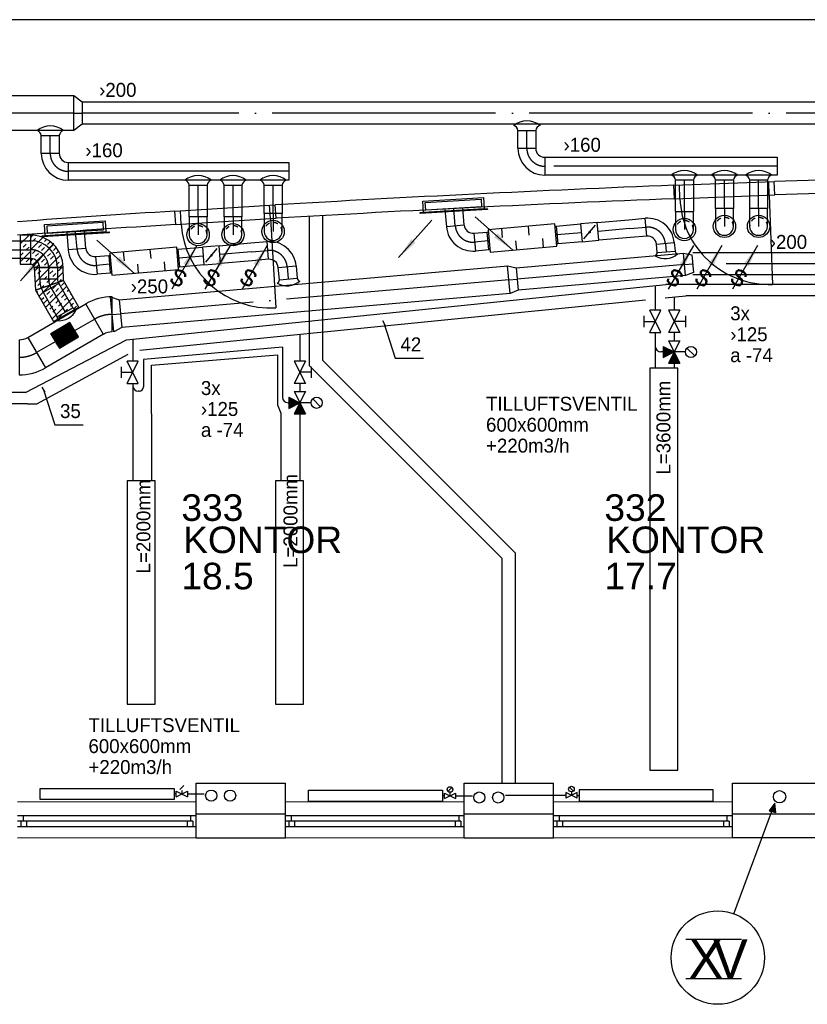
# Model space of a CAD drawing. Header units: millimetres. Extents: x 0 to 83130, y 0 to 57204.
# Tile 13 of 67: x 27202 to 34252, y 4804 to 13624. Entities that reach past the tile are written whole.
import ezdxf
from ezdxf.enums import TextEntityAlignment as Align

# ---------------------------------------------------------------- set-up
doc = ezdxf.new("R2010")
doc.units = ezdxf.units.MM
doc.header["$LTSCALE"] = 100
doc.header["$MEASUREMENT"] = 0
doc.header["$PDMODE"] = 1
for name, pattern in [('2V-CENT', [23, 20, -1.5, 0, -1.5]), ('V-GOMD', [0.8, 0.4, -0.4]), ('V-KU', [2, 1, 1]), ('V-V', [2, 1, 1])]:
    doc.linetypes.add(name, pattern=pattern)
doc.layers.get('0').update_dxf_attribs({"linetype": 'CONTINUOUS'})
for name, color, linetype in [('20603A200D001$0$832 Rominfo', 7, 'CONTINUOUS'), ('20603A200D001$0$A12-HEL1', 251, 'CONTINUOUS'), ('20603A200D001$0$A12-HEL2', 251, 'CONTINUOUS'), ('20603A200D001$0$A12-HEL3', 251, 'CONTINUOUS'), ('20603A200D001$0$A12-HEL4', 251, 'CONTINUOUS'), ('20603A200D001$0$A23-HEL1', 251, 'CONTINUOUS'), ('20603A200D001$0$A24-HEL1', 251, 'CONTINUOUS'), ('20603A200D001$0$A24-HEL2', 251, 'CONTINUOUS'), ('V060-', 3, 'CONTINUOUS'), ('V061-', 1, 'CONTINUOUS'), ('V070-', 3, 'CONTINUOUS'), ('V071-', 1, 'CONTINUOUS'), ('V090-', 2, 'CONTINUOUS'), ('V091', 1, 'CONTINUOUS'), ('V100-', 6, 'CONTINUOUS'), ('V110', 1, 'CONTINUOUS'), ('V110-', 6, 'CONTINUOUS'), ('V111', 1, 'CONTINUOUS'), ('V111-', 1, 'CONTINUOUS'), ('xref', 7, 'CONTINUOUS')]:
    doc.layers.add(name, color=color, linetype=linetype)
doc.styles.add('20603A200D001$0$Arial', font='arial.ttf', dxfattribs={"height": 238.125})
doc.styles.add('FISO', font='fiso')
doc.styles.add('ISO', font='ISO')
doc.styles.add('SIMPLEX', font='SIMPLEX')

# ---------------------------------------------------------------- blocks, each defined once
blk = doc.blocks.new('VUN')
at = {"color": 0}
blk.add_circle((0, 0), 0.5, dxfattribs=at)
blk = doc.blocks.new('CBOJ30_P', base_point=(16231.268, 22619))
at = {"color": 0, "linetype": 'ByBlock'}
blk.add_arc((16231, 22620), 1, 270, 300, dxfattribs=at)
blk = doc.blocks.new('KBOJ30_P', base_point=(16231.268, 22619))
at = {"color": 0, "linetype": 'ByBlock'}
for p, q in [((16231, 22619.5), (16231, 22618.5)), ((16231.25, 22619.567), (16231.75, 22618.701))]:
    blk.add_line(p, q, dxfattribs=at)
for radius in [0.5, 1.5]:
    blk.add_arc((16231, 22620), radius, 270, 300, dxfattribs=at)
blk = doc.blocks.new('3BOJ30_P', base_point=(16231.268, 22619))
for p in [(16231.5, 22619.134), (16231, 22619)]:
    blk.add_point(p)
at = {"color": 0, "linetype": 'ByBlock'}
blk.add_blockref('KBOJ30_P', (16231.268, 22619), dxfattribs=at)
at = {"color": 1, "linetype": '2V-CENT'}
blk.add_blockref('CBOJ30_P', (16231.268, 22619), dxfattribs=at)
at = {"style": 'ISO', "flags": 3}
blk.add_attdef('0', (16231.268, 22619), '', height=1, dxfattribs=at)
blk = doc.blocks.new('CBOJ90_PB', base_point=(86107, 31352))
at = {"color": 0, "linetype": 'ByBlock'}
blk.add_arc((86106, 31353), 1, 270, 360, dxfattribs=at)
blk = doc.blocks.new('KBOJ90_PB', base_point=(86107, 31352))
at = {"color": 0, "linetype": 'ByBlock'}
for p, q in [((86106.5, 31353), (86107.5, 31353)), ((86106, 31352.5), (86106, 31351.5))]:
    blk.add_line(p, q, dxfattribs=at)
for radius in [1.5, 0.5]:
    blk.add_arc((86106, 31353), radius, 270, 360, dxfattribs=at)
blk = doc.blocks.new('3BOJ90_PB', base_point=(86107, 31352))
for p in [(86107, 31353), (86106, 31352)]:
    blk.add_point(p)
at = {"color": 1, "linetype": '2V-CENT'}
blk.add_blockref('CBOJ90_PB', (86107, 31352), dxfattribs=at)
at = {"color": 0, "linetype": 'ByBlock'}
blk.add_blockref('KBOJ90_PB', (86107, 31352), dxfattribs=at)
at = {"style": 'ISO', "flags": 3}
blk.add_attdef('0', (86107, 31352), '', height=1, dxfattribs=at)
blk = doc.blocks.new('CCDIMF_315X250X75', base_point=(3095.5, 30301.1))
at = {"color": 0, "linetype": 'ByBlock'}
blk.add_line((3058, 30301.1), (3133, 30301.1), dxfattribs=at)
blk = doc.blocks.new('KCDIMF_315X250X75', base_point=(3095.5, 30301.1))
at = {"color": 0, "linetype": 'ByBlock'}
for p, q in [((3058, 30143.6), (3058, 30458.6)), ((3058, 30458.6), (3133, 30426.1)), ((3133, 30426.1), (3133, 30176.1)), ((3133, 30176.1), (3058, 30143.6))]:
    blk.add_line(p, q, dxfattribs=at)
blk = doc.blocks.new('3CDIMF_315X250X75', base_point=(3095.5, 30301.1))
for p in [(3058, 30301.1), (3133, 30301.1)]:
    blk.add_point(p)
at = {"color": 0, "linetype": 'ByBlock'}
blk.add_blockref('KCDIMF_315X250X75', (3095.5, 30301.1), dxfattribs=at)
at = {"color": 1, "linetype": '2V-CENT'}
blk.add_blockref('CCDIMF_315X250X75', (3095.5, 30301.1), dxfattribs=at)
at = {"style": 'SIMPLEX', "flags": 3}
blk.add_attdef('0', (3095.5, 30301.1), '', height=1, dxfattribs=at)
blk = doc.blocks.new('CCDIMF_250X200X75', base_point=(3095.5, 30301.1))
at = {"color": 0, "linetype": 'ByBlock'}
blk.add_line((3058, 30301.1), (3133, 30301.1), dxfattribs=at)
blk = doc.blocks.new('KCDIMF_250X200X75', base_point=(3095.5, 30301.1))
at = {"color": 0, "linetype": 'ByBlock'}
for p, q in [((3058, 30176.1), (3058, 30426.1)), ((3058, 30426.1), (3133, 30401.1)), ((3133, 30401.1), (3133, 30201.1)), ((3133, 30201.1), (3058, 30176.1))]:
    blk.add_line(p, q, dxfattribs=at)
blk = doc.blocks.new('3CDIMF_250X200X75', base_point=(3095.5, 30301.1))
for p in [(3058, 30301.1), (3133, 30301.1)]:
    blk.add_point(p)
at = {"color": 0, "linetype": 'ByBlock'}
blk.add_blockref('KCDIMF_250X200X75', (3095.5, 30301.1), dxfattribs=at)
at = {"color": 1, "linetype": '2V-CENT'}
blk.add_blockref('CCDIMF_250X200X75', (3095.5, 30301.1), dxfattribs=at)
at = {"style": 'SIMPLEX', "flags": 3}
blk.add_attdef('0', (3095.5, 30301.1), '', height=1, dxfattribs=at)
blk = doc.blocks.new('CCDIMF_200X160X75', base_point=(3095.5, 30301.1))
at = {"color": 0, "linetype": 'ByBlock'}
blk.add_line((3058, 30301.1), (3133, 30301.1), dxfattribs=at)
blk = doc.blocks.new('KCDIMF_200X160X75', base_point=(3095.5, 30301.1))
at = {"color": 0, "linetype": 'ByBlock'}
for p, q in [((3058, 30201.1), (3058, 30401.1)), ((3058, 30401.1), (3133, 30381.1)), ((3133, 30381.1), (3133, 30221.1)), ((3133, 30221.1), (3058, 30201.1))]:
    blk.add_line(p, q, dxfattribs=at)
blk = doc.blocks.new('3CDIMF_200X160X75', base_point=(3095.5, 30301.1))
for p in [(3058, 30301.1), (3133, 30301.1)]:
    blk.add_point(p)
at = {"color": 0, "linetype": 'ByBlock'}
blk.add_blockref('KCDIMF_200X160X75', (3095.5, 30301.1), dxfattribs=at)
at = {"color": 1, "linetype": '2V-CENT'}
blk.add_blockref('CCDIMF_200X160X75', (3095.5, 30301.1), dxfattribs=at)
at = {"style": 'SIMPLEX', "flags": 3}
blk.add_attdef('0', (3095.5, 30301.1), '', height=1, dxfattribs=at)
blk = doc.blocks.new('LD_P')
for p, q in [((-0.5, 0.5), (-0.5, -0.5)), ((0.5, 0.5), (-0.5, 0.5)), ((0.5, -0.5), (0.5, 0.5)), ((-0.5, -0.5), (0.5, -0.5))]:
    blk.add_line(p, q)
at = {"color": 1}
for p, q in [((-0.3, 0.5), (-0.3, 0.1)), ((0.1, 0.5), (0.1, 0.1)), ((-0.1, -0.5), (-0.1, -0.1)), ((0.3, -0.5), (0.3, -0.1))]:
    blk.add_line(p, q, dxfattribs=at)
blk = doc.blocks.new('KSP_P', base_point=(16239.5, 22597.5))
at = {"color": 0, "linetype": 'ByBlock'}
for p, q in [((16240, 22598), (16239, 22598)), ((16239, 22598), (16239, 22597)), ((16240, 22597), (16240, 22598)), ((16239, 22597), (16240, 22597))]:
    blk.add_line(p, q, dxfattribs=at)
blk = doc.blocks.new('2SP_P', base_point=(16239.5, 22597.5))
for p in [(16239, 22597.5), (16240, 22597.5)]:
    blk.add_point(p)
at = {"color": 0, "linetype": 'ByBlock'}
blk.add_blockref('KSP_P', (16239.5, 22597.5), dxfattribs=at)
at = {"style": 'SIMPLEX', "flags": 3}
blk.add_attdef('0', (16239.5, 22597.5), '', height=1, dxfattribs=at)
blk = doc.blocks.new('V420', base_point=(455, 404.5))
blk.add_line((455, 404.5), (464, 404.5))
blk.add_solid([(455, 404.5), (459, 405), (459, 404)])
blk = doc.blocks.new('V421', base_point=(455.5, 404.5))
at = {"rotation": 180}
blk.add_blockref('V420', (464.5, 404.5), dxfattribs=at)
blk = doc.blocks.new('C3A', base_point=(16246, 22590.5))
at = {"color": 0, "linetype": 'ByBlock'}
blk.add_line((16247, 22590.5), (16246, 22590.5), dxfattribs=at)
blk = doc.blocks.new('K3A', base_point=(16246, 22590.5))
at = {"color": 0, "linetype": 'ByBlock'}
for p, q in [((16246, 22591), (16247, 22591)), ((16247, 22591), (16247, 22590)), ((16247, 22590), (16246, 22590))]:
    blk.add_line(p, q, dxfattribs=at)
blk = doc.blocks.new('33A', base_point=(16246, 22590.5))
blk.add_point((16247, 22590.5))
at = {"color": 0, "linetype": 'ByBlock'}
blk.add_blockref('K3A', (16246, 22590.5), dxfattribs=at)
at = {"color": 1, "linetype": '2V-CENT'}
blk.add_blockref('C3A', (16246, 22590.5), dxfattribs=at)
at = {"style": 'SIMPLEX', "flags": 3}
blk.add_attdef('0', (16246, 22590.5), '', height=1, dxfattribs=at)
blk = doc.blocks.new('SPJALL', base_point=(16229, 22594))
at = {"color": 1}
blk.add_line((16228.625, 22593.625), (16229.375, 22594.375), dxfattribs=at)
at = {"color": 1, "const_width": 0.075}
blk.add_lwpolyline([(16229, 22594.0375, -1), (16229, 22593.9625, -1), (16229, 22594.0375, -1)], format="xyb", dxfattribs=at)
blk = doc.blocks.new('K1A', base_point=(16237, 22591.5))
at = {"color": 0, "linetype": 'ByBlock'}
blk.add_line((16237, 22592), (16237, 22591), dxfattribs=at)
blk = doc.blocks.new('21A', base_point=(16237, 22591.5))
blk.add_point((16237, 22591.5))
at = {"color": 0, "linetype": 'ByBlock'}
blk.add_blockref('K1A', (16237, 22591.5), dxfattribs=at)
at = {"style": 'SIMPLEX', "flags": 3}
blk.add_attdef('0', (16237, 22591.5), '', height=1, dxfattribs=at)
blk = doc.blocks.new('CBOJ90_NB', base_point=(86107.402, 31352.24))
at = {"color": 0, "linetype": 'ByBlock'}
blk.add_line((86106.402, 31352.24), (86107.402, 31352.24), dxfattribs=at)
blk = doc.blocks.new('CIRC_P', base_point=(16254, 22587))
blk.add_circle((16254, 22587), 0.5)
blk = doc.blocks.new('CCDIMF_315X200X75', base_point=(3095.5, 30301.1))
at = {"color": 0, "linetype": 'ByBlock'}
blk.add_line((3058, 30301.1), (3133, 30301.1), dxfattribs=at)
blk = doc.blocks.new('KCDIMF_315X200X75', base_point=(3095.5, 30301.1))
at = {"color": 0, "linetype": 'ByBlock'}
for p, q in [((3058, 30143.6), (3058, 30458.6)), ((3058, 30458.6), (3133, 30401.1)), ((3133, 30401.1), (3133, 30201.1)), ((3133, 30201.1), (3058, 30143.6))]:
    blk.add_line(p, q, dxfattribs=at)
blk = doc.blocks.new('3CDIMF_315X200X75', base_point=(3095.5, 30301.1))
for p in [(3058, 30301.1), (3133, 30301.1)]:
    blk.add_point(p)
at = {"color": 0, "linetype": 'ByBlock'}
blk.add_blockref('KCDIMF_315X200X75', (3095.5, 30301.1), dxfattribs=at)
at = {"color": 1, "linetype": '2V-CENT'}
blk.add_blockref('CCDIMF_315X200X75', (3095.5, 30301.1), dxfattribs=at)
at = {"style": 'SIMPLEX', "flags": 3}
blk.add_attdef('0', (3095.5, 30301.1), '', height=1, dxfattribs=at)
blk = doc.blocks.new('V422', base_point=(16230, 22585))
blk.add_blockref('V420', (16230, 22585))
at = {"style": 'SIMPLEX'}
blk.add_text('s', height=4, rotation=90, dxfattribs=at).set_placement((16238, 22585), align=Align.CENTER)
blk = doc.blocks.new('*X127')
at = {"color": 0}
for p, q in [((2210, 47022.9), (2227.4, 47040.3)), ((2210, 46916.8), (2317.4, 47024.2)), ((2227.4, 46987.2), (2253.9, 47013.8)), ((2229.7, 46777.4), (2413.6, 46961.3)), ((2280.4, 46934.2), (2306.9, 46960.7)), ((2306.9, 46907.7), (2333.5, 46934.2)), ((2333.5, 46987.2), (2353.2, 47007)), ((2360, 46960.7), (2385.2, 46985.9)), ((2413, 46907.7), (2438.6, 46933.3)), ((2227.4, 46881.2), (2253.9, 46907.7)), ((2253.9, 46854.7), (2280.4, 46881.2)), ((2360, 46854.7), (2386.5, 46881.2)), ((2366.2, 46754.8), (2477.7, 46866.3)), ((2386.5, 46828.1), (2413, 46854.7)), ((2439.5, 46881.2), (2460, 46901.7)), ((2210, 46810.7), (2227.4, 46828.1)), ((2260.2, 46754.8), (2280.4, 46775.1)), ((2306.9, 46801.6), (2333.5, 46828.1)), ((2333.5, 46775.1), (2360, 46801.6)), ((2439.5, 46775.1), (2466, 46801.6)), ((2472.3, 46754.8), (2492.6, 46775.1))]:
    blk.add_line(p, q, dxfattribs=at)
blk = doc.blocks.new('*X149')
at = {"color": 0}
for p, q in [((27338.5, 11375.6), (27365, 11402.1)), ((27339.8, 11270.8), (27473.5, 11404.5)), ((27418.1, 11402.1), (27420.5, 11404.5)), ((27524.1, 11402.1), (27526.6, 11404.5)), ((27550.6, 11375.6), (27577.2, 11402.1)), ((27336.8, 11320.8), (27338.5, 11322.5)), ((27365, 11349.1), (27391.5, 11375.6)), ((27418.1, 11296), (27444.6, 11322.5)), ((27444.6, 11269.5), (27471.1, 11296)), ((27471.1, 11349.1), (27497.6, 11375.6)), ((27474.6, 11246.5), (27591.6, 11363.5)), ((27497.6, 11322.5), (27524.1, 11349.1)), ((27555.3, 11274.2), (27577.2, 11296)), ((27365, 11243), (27391.5, 11269.5)), ((27393.9, 11218.8), (27418.1, 11243))]:
    blk.add_line(p, q, dxfattribs=at)
blk = doc.blocks.new('*X150')
at = {"color": 0}
for p, q in [((27375.3, 11147.2), (27474.6, 11246.5)), ((27391.5, 11216.5), (27393.9, 11218.8)), ((27433.2, 11046), (27623.8, 11236.6)), ((27497.6, 11216.5), (27524.1, 11243)), ((27524.1, 11190), (27550.6, 11216.5)), ((27550.6, 11269.5), (27555.3, 11274.2)), ((27577.2, 11243), (27603.7, 11269.5)), ((27630.2, 11190), (27643.1, 11202.8)), ((27356, 11180.9), (27365, 11190)), ((27394.6, 11113.5), (27418.1, 11136.9)), ((27444.6, 11163.4), (27471.1, 11190)), ((27471.1, 11136.9), (27497.6, 11163.4)), ((27491, 10944.7), (27681.6, 11135.3)), ((27577.2, 11136.9), (27603.7, 11163.4)), ((27603.7, 11110.4), (27630.2, 11136.9)), ((27656.7, 11163.4), (27662.3, 11169.1)), ((27418.1, 11083.9), (27444.6, 11110.4)), ((27471.1, 11030.9), (27497.6, 11057.4)), ((27497.6, 11004.3), (27524.1, 11030.9)), ((27524.1, 11083.9), (27550.6, 11110.4)), ((27550.6, 11057.4), (27577.2, 11083.9)), ((27603.7, 11004.3), (27630.2, 11030.9)), ((27656.7, 11057.4), (27683.2, 11083.9)), ((27683.2, 11030.9), (27709.7, 11057.4)), ((27550.6, 10951.3), (27577.2, 10977.8))]:
    blk.add_line(p, q, dxfattribs=at)
blk = doc.blocks.new('*X151')
at = {"color": 0}
for p, q in [((27206.9, 11615.2), (27286.2, 11694.5)), ((27232.4, 11693.8), (27233.2, 11694.5)), ((27285.5, 11640.7), (27300, 11655.3)), ((27232.4, 11587.7), (27259, 11614.2)), ((27259, 11561.2), (27285.5, 11587.7)), ((27206.9, 11456.1), (27300, 11549.2)), ((27206.9, 11509.1), (27232.4, 11534.7)), ((27259, 11455.1), (27285.5, 11481.6)), ((27291.2, 11434.4), (27300, 11443.1))]:
    blk.add_line(p, q, dxfattribs=at)
blk = doc.blocks.new('*X123')
at = {"color": 0}
for p, q in [((52042, 22945), (52338, 23241)), ((52042, 22954), (52329, 23241)), ((52042, 22963), (52320, 23241)), ((52042, 22971), (52312, 23241)), ((52042, 22980), (52303, 23241)), ((52042, 22989), (52294, 23241)), ((52042, 22998), (52285, 23241)), ((52042, 23007), (52276, 23241)), ((52042, 23016), (52267, 23241)), ((52042, 23024), (52259, 23241)), ((52042, 23033), (52250, 23241)), ((52042, 23042), (52241, 23241)), ((52042, 23051), (52232, 23241)), ((52042, 23060), (52223, 23241)), ((52042, 23069), (52214, 23241)), ((52042, 23077), (52205, 23241)), ((52042, 23086), (52197, 23241)), ((52042, 23095), (52188, 23241)), ((52042, 23104), (52179, 23241)), ((52042, 23113), (52170, 23241)), ((52042, 23122), (52161, 23241)), ((52042, 23130), (52152, 23241)), ((52042, 23139), (52144, 23241)), ((52042, 23148), (52135, 23241)), ((52042, 23157), (52126, 23241)), ((52042, 23166), (52117, 23241)), ((52042, 23175), (52108, 23241)), ((52042, 23183), (52099, 23241)), ((52042, 23192), (52091, 23241)), ((52042, 23201), (52082, 23241)), ((52042, 23210), (52073, 23241)), ((52042, 23219), (52064, 23241)), ((52042, 23228), (52055, 23241)), ((52042, 23237), (52046, 23241)), ((52047, 22941), (52347, 23241)), ((52056, 22941), (52356, 23241)), ((52065, 22941), (52365, 23241)), ((52073, 22941), (52373, 23241)), ((52082, 22941), (52382, 23241)), ((52091, 22941), (52391, 23241)), ((52100, 22941), (52400, 23241)), ((52109, 22941), (52409, 23241)), ((52118, 22941), (52418, 23241)), ((52126, 22941), (52426, 23241)), ((52135, 22941), (52435, 23241)), ((52144, 22941), (52442, 23239)), ((52153, 22941), (52442, 23230)), ((52162, 22941), (52442, 23221)), ((52171, 22941), (52442, 23212)), ((52179, 22941), (52442, 23203)), ((52188, 22941), (52442, 23195)), ((52197, 22941), (52442, 23186)), ((52206, 22941), (52442, 23177)), ((52215, 22941), (52442, 23168)), ((52224, 22941), (52442, 23159)), ((52233, 22941), (52442, 23150)), ((52241, 22941), (52442, 23142)), ((52250, 22941), (52442, 23133)), ((52259, 22941), (52442, 23124)), ((52268, 22941), (52442, 23115)), ((52277, 22941), (52442, 23106)), ((52286, 22941), (52442, 23097)), ((52294, 22941), (52442, 23089)), ((52303, 22941), (52442, 23080)), ((52312, 22941), (52442, 23071)), ((52321, 22941), (52442, 23062)), ((52330, 22941), (52442, 23053)), ((52339, 22941), (52442, 23044)), ((52347, 22941), (52442, 23035)), ((52356, 22941), (52442, 23027)), ((52365, 22941), (52442, 23018)), ((52374, 22941), (52442, 23009)), ((52383, 22941), (52442, 23000)), ((52392, 22941), (52442, 22991)), ((52400, 22941), (52442, 22982)), ((52409, 22941), (52442, 22974)), ((52418, 22941), (52442, 22965)), ((52427, 22941), (52442, 22956)), ((52436, 22941), (52442, 22947))]:
    blk.add_line(p, q, dxfattribs=at)
blk = doc.blocks.new('20603A200D001')
at = {"layer": '20603A200D001$0$A12-HEL1', "color": 7, "linetype": 'Continuous', "lineweight": 0}
for points in [[(42651, 4288.5), (44250.9, 4288.5)], [(45051, 4288.5), (46651, 4288.5)], [(47451, 4288.5), (49051, 4288.5)], [(44250.9, 3963.5), (42651, 3963.5)], [(46651, 3963.5), (45051, 3963.5)], [(49051, 3963.5), (47451, 3963.5)]]:
    blk.add_lwpolyline(points, dxfattribs=at)
at = {"layer": '20603A200D001$0$A12-HEL2', "color": 7, "linetype": 'Continuous', "lineweight": 0}
for points in [[(44250.9, 4453.5), (45051, 4453.5)], [(44250.9, 4178.5), (44250.9, 4453.5)], [(45051, 4178.5), (45051, 4453.5)], [(46651, 4453.5), (47451, 4453.5)], [(46651, 4178.5), (46651, 4453.5)], [(47451, 4178.5), (47451, 4453.5)], [(49051, 4453.5), (49851, 4453.5)]]:
    blk.add_lwpolyline(points, dxfattribs=at)
at = {"layer": '20603A200D001$0$A12-HEL3', "color": 7}
for points in [[(44250.9, 4453.5), (45051, 4453.5)], [(44250.9, 4178.5), (44250.9, 4453.5)], [(45051, 4178.5), (45051, 4453.5)], [(46651, 4453.5), (47451, 4453.5)], [(46651, 4178.5), (46651, 4453.5)], [(47451, 4178.5), (47451, 4453.5)], [(49051, 4453.5), (49851, 4453.5)], [(49051, 4178.5), (49051, 4453.5)]]:
    blk.add_lwpolyline(points, dxfattribs=at)
at = {"layer": '20603A200D001$0$A12-HEL4', "color": 7}
for points in [[(57220.5, 11293.5), (27925.5, 11293.5)], [(44250.9, 4178.5), (45051, 4178.5)], [(44250.9, 3963.5), (44250.9, 4178.5)], [(45051, 3963.5), (45051, 4178.5)], [(46651, 3963.5), (46651, 4178.5)], [(46651, 4178.5), (47451, 4178.5)], [(47451, 3963.5), (47451, 4178.5)], [(49051, 4178.5), (49851, 4178.5)], [(49051, 3963.5), (49051, 4178.5)], [(44250.9, 3963.5), (45051, 3963.5)], [(46651, 3963.5), (47451, 3963.5)], [(49851, 3963.5), (49051, 3963.5)]]:
    blk.add_lwpolyline(points, dxfattribs=at)
at = {"layer": '20603A200D001$0$A23-HEL1', "color": 7}
for points in [[(44250.9, 4163.5), (42651, 4163.5)], [(42701, 4163.5), (42701, 4113.5)], [(44201, 4163.5), (44201, 4113.5)], [(46651, 4163.5), (45051, 4163.5)], [(45101, 4163.5), (45101, 4113.5)], [(46601, 4163.5), (46601, 4113.5)], [(49051, 4163.5), (47451, 4163.5)], [(47500.9, 4163.5), (47500.9, 4113.5)], [(49000.9, 4163.5), (49000.9, 4113.5)], [(44221, 4113.5), (42651, 4113.5)], [(44250.9, 4063.5), (42651, 4063.5)], [(42681, 4113.5), (42681, 4063.5)], [(42731, 4113.5), (42731, 4063.5)], [(44171, 4113.5), (44171, 4063.5)], [(44221, 4113.5), (44221, 4063.5)], [(46621, 4113.5), (45051, 4113.5)], [(46651, 4063.5), (45051, 4063.5)], [(45081, 4113.5), (45081, 4063.5)], [(45131, 4113.5), (45131, 4063.5)], [(46570.9, 4113.5), (46570.9, 4063.5)], [(46621, 4113.5), (46621, 4063.5)], [(49021, 4113.5), (47451, 4113.5)], [(49051, 4063.5), (47451, 4063.5)], [(47481, 4113.5), (47481, 4063.5)], [(47531, 4113.5), (47531, 4063.5)], [(48971, 4113.5), (48971, 4063.5)], [(49021, 4113.5), (49021, 4063.5)]]:
    blk.add_lwpolyline(points, dxfattribs=at)
at = {"layer": '20603A200D001$0$A24-HEL1', "color": 7}
for points in [[(48527.1, 9810.1), (49426.5, 9843.4)], [(48581.5, 9692), (48577.1, 9811.9)], [(49381, 9721.7), (49376.5, 9841.6)], [(48531.6, 9690.2), (49431, 9723.5)], [(49381, 9721.7), (49410.6, 8922.2)], [(44060.3, 9579.2), (44958.6, 9634.4)], [(44916, 9511.5), (44908.7, 9631.3)], [(44117.5, 9462.5), (44110.2, 9582.2)], [(44067.6, 9459.4), (44966, 9514.6)], [(44916, 9511.5), (44965.1, 8713)]]:
    blk.add_lwpolyline(points, dxfattribs=at)
for centre, start, end in [((49381, 9721.7), 182.1224, 272.12291), ((44916, 9511.5), 183.51649, 273.51604)]:
    blk.add_arc(centre, 800, start, end, dxfattribs=at)
at = {"layer": '20603A200D001$0$A24-HEL2', "color": 7}
for points in [[(48531.6, 9690.2), (48526.8, 9810.1)], [(49431, 9723.5), (49426.8, 9843.4)], [(44966, 9514.6), (44958.9, 9634.4)], [(44067.6, 9459.4), (44060, 9579.1)], [(45266, 8191.6), (45266, 9532)], [(45386, 8241.3), (45386, 9538.9)], [(47111, 6516.3), (45386, 8241.3)], [(46991, 6466.6), (45266, 8191.6)], [(46991, 4453.5), (46991, 6466.6)], [(47111, 4453.5), (47111, 6516.3)]]:
    blk.add_lwpolyline(points, dxfattribs=at)
for centre, radius, start, end in [((55789, -173973.3), 183926.8, 90.978186, 91.982295), ((55788.6, -173956.1), 183909.6, 92.262931, 93.375865), ((55788.8, -173966.3), 183799.8, 90.978166, 91.982313), ((55788.5, -173955), 183788.5, 92.262933, 93.375873), ((55786.4, -173923.6), 183877, 93.656421, 94.096484), ((55783.8, -173884.7), 183718.1, 93.656389, 94.099226)]:
    blk.add_arc(centre, radius, start, end, dxfattribs=at)
at = {"layer": '20603A200D001$0$832 Rominfo', "style": '20603A200D001$0$Arial'}
for s, p in [('333', (44118.5, 6804)), ('332', (47905.5, 6804)), ('KONTOR', (44135, 6515.5)), ('KONTOR', (47922, 6515.5)), ('18.5', (44118.5, 6190.6)), ('17.7', (47905.5, 6190.6))]:
    blk.add_text(s, height=238.12, dxfattribs=at).set_placement(p)

msp = doc.modelspace()

# ---------------------------------------------------------------- linework, layer by layer
at = {"layer": 'V060-', "linetype": 'Continuous'}
for p, q in [((25803.12, 12945.7), (27687.24, 12945.7)), ((27761, 12888), (36062.39, 12888)), ((27687.24, 12630.7), (25803.12, 12630.7)), ((36062.39, 12688), (27761, 12688)), ((31661.95, 12471.82), (31661.95, 12632.74)), ((31821.95, 12632.74), (31821.95, 12471.82)), ((27395.29, 12426.21), (27395.29, 12587.13)), ((27555.29, 12587.13), (27555.29, 12426.21)), ((31901.66, 12391.61), (33983.35, 12391.61)), ((27635, 12346), (29610.44, 12346)), ((29610.44, 12186), (27635, 12186)), ((33983.35, 12231.61), (31901.66, 12231.61)), ((33072.62, 11904.98), (33072.62, 12188.19)), ((33232.62, 12188.19), (33232.62, 11904.98)), ((33431.21, 11933.58), (33431.21, 12188.19)), ((33591.21, 12188.19), (33591.21, 11933.58)), ((33736.67, 11933.58), (33736.67, 12188.19)), ((33896.67, 12188.19), (33896.67, 11933.58)), ((28719.27, 11859.37), (28719.27, 12142.58)), ((28879.27, 12142.58), (28879.27, 11859.37)), ((29031.74, 11859.37), (29031.74, 12142.58)), ((29191.74, 12142.58), (29191.74, 11859.37)), ((29390.33, 11887.97), (29390.33, 12142.58)), ((29550.33, 12142.58), (29550.33, 11887.97)), ((31007.9, 11925.13), (31021.48, 11769.89)), ((31180.87, 11783.83), (31167.29, 11939.07)), ((32372.09, 11807.71), (32655.8, 11832.53)), ((32655.8, 11832.53), (32801.51, 11845.28)), ((27795.25, 11575.53), (27781.66, 11730.77)), ((32004.5, 11775.55), (32222.7, 11794.64)), ((26958.79, 11644), (27300, 11644)), ((27622.27, 11716.82), (27635.85, 11561.58)), ((31267.31, 11711.06), (31387.25, 11721.55)), ((32669.75, 11673.14), (32386.04, 11648.32)), ((32815.45, 11685.89), (32669.75, 11673.14)), ((28618.87, 11567.25), (28837.07, 11586.34)), ((28986.47, 11599.41), (29270.17, 11624.23)), ((29270.17, 11624.23), (29415.88, 11636.98)), ((31401.2, 11562.16), (31281.26, 11551.67)), ((32236.64, 11635.25), (32018.44, 11616.16)), ((32908.7, 11537.94), (32902.12, 11613.17)), ((33061.51, 11627.11), (33068.09, 11551.89)), ((27300, 11484), (26958.79, 11484)), ((27881.69, 11502.75), (28001.62, 11513.25)), ((29429.82, 11477.59), (29284.12, 11464.84)), ((31646.46, 11400.74), (33143.48, 11531.71)), ((33226.91, 11538.63), (37824.91, 11538.63)), ((27380, 11300), (27380, 11404.7)), ((27540, 11404.7), (27540, 11300)), ((28093.34, 11114.97), (31571.32, 11419.26)), ((28851.02, 11426.95), (28632.81, 11407.86)), ((29284.12, 11464.84), (29000.41, 11440.02)), ((29526.12, 11294.77), (29516.49, 11404.86)), ((29675.88, 11418.81), (29685.51, 11308.72)), ((28015.57, 11353.86), (27895.63, 11343.36)), ((33160.91, 11332.47), (31663.89, 11201.5)), ((37824.91, 11338.63), (33226.91, 11338.63)), ((27552.19, 11260.26), (27677.19, 11043.76)), ((27538.62, 10963.76), (27413.62, 11180.26)), ((31593.11, 11170.21), (28114.63, 10865.88)), ((27274.69, 10778.6), (27794.31, 11078.6)), ((27951.81, 10805.8), (27432.19, 10505.8))]:
    msp.add_line(p, q, dxfattribs=at)
at = {"layer": 'V060-', "color": 1, "linetype": '2V-CENT'}
for p, q in [((27687.24, 12788.2), (25803.12, 12788.2)), ((36062.39, 12788), (27761, 12788)), ((31741.95, 12471.82), (31741.95, 12632.74)), ((27475.29, 12426.21), (27475.29, 12587.13)), ((29610.44, 12266), (27635, 12266)), ((33983.35, 12311.61), (31901.66, 12311.61)), ((33152.62, 11904.98), (33152.62, 12188.19)), ((33511.21, 11933.58), (33511.21, 12188.19)), ((33816.67, 11933.58), (33816.67, 12188.19)), ((28799.27, 11859.37), (28799.27, 12142.58)), ((29111.74, 11859.37), (29111.74, 12142.58)), ((29470.33, 11887.97), (29470.33, 12142.58)), ((31101.18, 11776.86), (31087.6, 11932.1)), ((32662.77, 11752.84), (32379.07, 11728.02)), ((32662.77, 11752.84), (32808.48, 11765.59)), ((27715.55, 11568.56), (27701.97, 11723.8)), ((32229.67, 11714.95), (32011.47, 11695.86)), ((26958.79, 11564), (27300, 11564)), ((29277.15, 11544.53), (29422.85, 11557.28)), ((31394.22, 11641.86), (31274.29, 11631.36)), ((32981.81, 11620.14), (32988.4, 11544.91)), ((28844.04, 11506.64), (28625.84, 11487.55)), ((29277.15, 11544.53), (28993.44, 11519.71)), ((27460, 11404.7), (27460, 11300)), ((28008.6, 11433.55), (27888.66, 11423.06)), ((29596.19, 11411.84), (29605.82, 11301.74)), ((33152.19, 11432.09), (31655.17, 11301.12)), ((37824.91, 11438.63), (33226.91, 11438.63)), ((31582.22, 11294.73), (28103.74, 10990.41)), ((27482.9, 11220.26), (27607.9, 11003.76)), ((27873.06, 10942.2), (27353.44, 10642.2))]:
    msp.add_line(p, q, dxfattribs=at)
at = {"layer": 'V060-'}
for p, q in [((31661.95, 12632.74), (31821.95, 12632.74)), ((27395.29, 12587.13), (27555.29, 12587.13)), ((33072.62, 12188.19), (33232.62, 12188.19)), ((33431.21, 12188.19), (33591.21, 12188.19)), ((33736.67, 12188.19), (33896.67, 12188.19)), ((28719.27, 12142.58), (28879.27, 12142.58)), ((29031.74, 12142.58), (29191.74, 12142.58)), ((29390.33, 12142.58), (29550.33, 12142.58)), ((32908.7, 11537.94), (33068.09, 11551.89)), ((29526.12, 11294.77), (29685.51, 11308.72)), ((27538.62, 10963.76), (27677.19, 11043.76))]:
    msp.add_line(p, q, dxfattribs=at)
at = {"layer": 'V060-', "linetype": 'ByBlock'}
for p, q in [((33430.88, 11932.61), (33430.88, 11772.61)), ((33590.88, 11932.61), (33430.88, 11932.61)), ((33590.88, 11772.61), (33590.88, 11932.61)), ((33896.34, 11932.61), (33736.34, 11932.61)), ((33736.34, 11932.61), (33736.34, 11772.61)), ((33896.34, 11772.61), (33896.34, 11932.61)), ((28718.93, 11858.39), (28718.93, 11698.39)), ((28878.93, 11858.39), (28718.93, 11858.39)), ((28878.93, 11698.39), (28878.93, 11858.39)), ((29031.41, 11858.39), (29031.41, 11698.39)), ((29191.41, 11858.39), (29031.41, 11858.39)), ((29191.41, 11698.39), (29191.41, 11858.39)), ((29550, 11887), (29390, 11887)), ((29390, 11887), (29390, 11727)), ((29550, 11727), (29550, 11887)), ((33232.29, 11904), (33072.29, 11904)), ((33072.29, 11904), (33072.29, 11744)), ((33232.29, 11744), (33232.29, 11904))]:
    msp.add_line(p, q, dxfattribs=at)
at = {"layer": 'V060-', "color": 1, "linetype": 'Continuous'}
for p, q in [((27300, 11434.54), (27300, 11694.54)), ((27330, 11404.54), (27590, 11404.54))]:
    msp.add_line(p, q, dxfattribs=at)
at = {"layer": 'V060-', "color": 1}
for points in [[(27206.9, 11434.36), (27300, 11434.36), (27300, 11694.54), (27206.9, 11694.54)], [(27344.1, 11201.77), (27594.63, 11287.65), (27590, 11404.54), (27331.59, 11404.54)], [(27505.24, 10919.91), (27731.01, 11048.85), (27594.63, 11287.65), (27344.1, 11201.77)]]:
    msp.add_lwpolyline(points, close=True, dxfattribs=at)
at = {"layer": 'V060-'}
msp.add_lwpolyline([(27558.21, 10680.86), (27729.19, 10784.62), (27651.38, 10912.86), (27480.4, 10809.1)], close=True, dxfattribs=at)
for centre, radius, start, end in [((31741.95, 12528.28), 189.24, 51.395622, 128.604378), ((27475.29, 12482.67), 189.24, 51.395622, 128.604378), ((27342.37, 12579.13), 53.53, 8.601678, 73.88992), ((27608.22, 12579.13), 53.53, 106.11008, 171.398322), ((31609.02, 12624.74), 53.53, 8.601678, 73.88992), ((31874.87, 12624.74), 53.53, 106.11008, 171.398322), ((33152.62, 12083.73), 189.24, 51.395622, 128.604378), ((33511.21, 12083.73), 189.24, 51.395622, 128.604378), ((33816.67, 12083.73), 189.24, 51.395622, 128.604378), ((28799.27, 12038.12), 189.24, 51.395622, 128.604378), ((28666.34, 12134.58), 53.53, 8.601678, 73.88992), ((28932.19, 12134.58), 53.53, 106.11008, 171.398322), ((29111.74, 12038.12), 189.24, 51.395622, 128.604378), ((28978.81, 12134.58), 53.53, 8.601678, 73.88992), ((29244.66, 12134.58), 53.53, 106.11008, 171.398322), ((29470.33, 12038.12), 189.24, 51.395622, 128.604378), ((29337.41, 12134.58), 53.53, 8.601678, 73.88992), ((29603.26, 12134.58), 53.53, 106.11008, 171.398322), ((33019.7, 12180.19), 53.53, 8.601678, 73.88992), ((33285.54, 12180.19), 53.53, 106.11008, 171.398322), ((33378.29, 12180.19), 53.53, 8.601678, 73.88992), ((33644.14, 12180.19), 53.53, 106.11008, 171.398322), ((33683.75, 12180.19), 53.53, 8.601678, 73.88992), ((33949.6, 12180.19), 53.53, 106.11008, 171.398322), ((32874.05, 11538.53), 34.65, 297.598477, 359.021954), ((32978.61, 11656.8), 173.28, 239.286899, 310.713101), ((33102.11, 11558.49), 34.65, 190.978046, 252.401523), ((29491.48, 11295.36), 34.65, 297.598477, 359.021954), ((29719.53, 11315.31), 34.65, 190.978046, 252.401523), ((29596.03, 11413.63), 173.28, 239.286899, 310.713101), ((27551.75, 11101.02), 173.28, 264.286899, 335.713101), ((27705.23, 11064.11), 34.65, 215.978046, 277.401523), ((27506.97, 10949.65), 34.65, 322.598477, 384.021954)]:
    msp.add_arc(centre, radius, start, end, dxfattribs=at)
at = {"layer": 'V060-', "linetype": 'V-GOMD'}
for centre in [(33152.29, 11744), (33510.88, 11772.61), (33816.34, 11772.61), (28798.93, 11698.39), (29111.41, 11698.39), (29470, 11727)]:
    msp.add_arc(centre, 80, 359.99993, 539.99993, dxfattribs=at)
at = {"layer": 'V060-', "linetype": 'ByBlock'}
for centre in [(33152.29, 11744), (33510.88, 11772.61), (33816.34, 11772.61), (28798.93, 11698.39), (29111.41, 11698.39), (29470, 11727)]:
    msp.add_arc(centre, 80, 179.99993, 359.99993, dxfattribs=at)
at = {"layer": 'V060-', "color": 1, "linetype": 'Continuous'}
for radius in [290, 30]:
    msp.add_arc((27300, 11404.54), radius, 0, 90, dxfattribs=at)
at = {"layer": 'V060-', "color": 1, "linetype": '2V-CENT'}
msp.add_arc((27300, 11404.54), 160, 0, 90, dxfattribs=at)
at = {"layer": 'V070-'}
for p, q in [((30810.43, 11997.33), (31352.41, 12030.59)), ((30816.55, 11897.51), (30810.43, 11997.33)), ((30832.62, 11986.6), (31331.68, 12017.23)), ((31331.68, 12017.23), (31335.97, 11947.36)), ((31352.41, 12030.59), (31358.53, 11930.78)), ((30787.11, 11895.71), (31387.98, 11932.58)), ((31388.47, 11924.6), (30787.6, 11887.72)), ((31358.53, 11930.78), (30816.55, 11897.51)), ((30836.91, 11916.73), (30832.62, 11986.6)), ((31335.97, 11947.36), (30836.91, 11916.73)), ((31387.98, 11932.58), (31388.47, 11924.6)), ((27424.8, 11789.02), (27966.78, 11822.28)), ((27966.78, 11822.28), (27972.9, 11722.47)), ((30787.6, 11887.72), (30787.11, 11895.71)), ((27430.92, 11689.21), (27424.8, 11789.02)), ((27447, 11778.3), (27946.06, 11808.93)), ((27451.28, 11708.43), (27447, 11778.3)), ((27950.35, 11739.06), (27451.28, 11708.43)), ((27946.06, 11808.93), (27950.35, 11739.06)), ((27401.48, 11687.4), (28002.35, 11724.28)), ((27401.97, 11679.42), (27401.48, 11687.4)), ((28002.84, 11716.29), (27401.97, 11679.42)), ((27972.9, 11722.47), (27430.92, 11689.21)), ((28002.35, 11724.28), (28002.84, 11716.29))]:
    msp.add_line(p, q, dxfattribs=at)
at = {"layer": 'V091'}
for p, q in [((33595.07, 5614.91), (33961.24, 6606.72)), ((33961.24, 6606.72), (33912.31, 6538.19)), ((33912.31, 6538.19), (33971.03, 6521.87)), ((33971.03, 6521.87), (33961.24, 6606.72))]:
    msp.add_line(p, q, dxfattribs=at)
at = {"layer": 'V091', "color": 3}
for p, q in [((33166.27, 5386.91), (33664.86, 5386.91)), ((33166.27, 5036.47), (33664.86, 5036.47))]:
    msp.add_line(p, q, dxfattribs=at)
at = {"layer": 'V091', "color": 1}
msp.add_circle((33451.33, 5222.39), 418.02, dxfattribs=at)
at = {"layer": 'V091'}
msp.add_solid([(33912.31, 6538.19), (33971.03, 6521.87), (33961.24, 6606.72)], dxfattribs=at)
at = {"layer": 'V100-', "color": 1}
for p, q in [((28603.52, 6663.9), (28703.52, 6713.9)), ((28603.52, 6713.9), (28703.52, 6663.9)), ((28603.52, 6663.9), (28603.52, 6713.9)), ((28635.84, 6728.08), (28671.19, 6763.44)), ((28653.52, 6720.76), (28653.52, 6688.9)), ((28703.52, 6713.9), (28703.52, 6663.9)), ((31035.84, 6711.18), (31071.19, 6746.53)), ((31053.52, 6703.86), (31053.52, 6672)), ((32158.65, 6714.5), (32123.3, 6749.86)), ((32140.97, 6707.18), (32140.97, 6675.32)), ((31003.52, 6647), (31103.52, 6697)), ((31003.52, 6697), (31103.52, 6647)), ((31003.52, 6647), (31003.52, 6697)), ((31103.52, 6697), (31103.52, 6647)), ((32090.97, 6700.32), (32090.97, 6650.32)), ((32190.97, 6700.32), (32090.97, 6650.32)), ((32190.97, 6650.32), (32090.97, 6700.32)), ((32190.97, 6650.32), (32190.97, 6700.32))]:
    msp.add_line(p, q, dxfattribs=at)
at = {"layer": 'V100-', "linetype": 'V-V'}
for p, q in [((28603.52, 6688.9), (28585.75, 6688.9)), ((28703.52, 6688.9), (28854.58, 6688.9)), ((31003.52, 6672), (30985.75, 6672)), ((31103.52, 6672), (31254.58, 6672)), ((32090.97, 6675.32), (31550.74, 6675.32)), ((32190.97, 6675.32), (32208.74, 6675.32))]:
    msp.add_line(p, q, dxfattribs=at)
at = {"layer": 'V100-', "color": 1}
for points in [[(28585.75, 6738.9), (28585.75, 6638.9), (27385.75, 6638.9), (27385.75, 6738.9)], [(30985.75, 6722), (30985.75, 6622), (29785.75, 6622), (29785.75, 6722)], [(32208.74, 6725.32), (32208.74, 6625.32), (33408.74, 6625.32), (33408.74, 6725.32)]]:
    msp.add_lwpolyline(points, close=True, dxfattribs=at)
for centre in [(31053.52, 6728.86), (32140.97, 6732.18)]:
    msp.add_circle(centre, 25, dxfattribs=at)
at = {"layer": 'V110', "color": 1}
for p, q in [((32791.44, 10870.73), (32791.44, 10970.73)), ((32841.44, 10820.73), (32941.44, 11020.73)), ((32941.44, 10820.73), (32841.44, 11020.73)), ((32941.44, 11020.73), (32841.44, 11020.73)), ((33110.74, 11020.73), (33010.74, 10820.73)), ((33010.74, 11020.73), (33110.74, 10820.73)), ((33110.74, 11020.73), (33010.74, 11020.73)), ((33160.74, 10970.73), (33160.74, 10870.73)), ((32791.44, 10920.73), (32891.44, 10920.73)), ((33160.74, 10920.73), (33060.74, 10920.73)), ((32841.44, 10820.73), (32941.44, 10820.73)), ((33110.74, 10820.73), (33010.74, 10820.73)), ((32960.74, 10697.85), (33060.74, 10647.85)), ((32960.74, 10697.85), (32960.74, 10597.85)), ((33110.74, 10747.85), (33010.74, 10547.85)), ((33010.74, 10747.85), (33110.74, 10547.85)), ((33010.74, 10747.85), (33110.74, 10747.85)), ((33175.39, 10683.2), (33246.1, 10612.49)), ((32960.74, 10597.85), (33060.74, 10647.85)), ((33160.74, 10647.85), (33060.74, 10647.85)), ((28113.73, 10415.57), (28113.73, 10515.57)), ((28163.73, 10365.57), (28263.73, 10565.57)), ((28263.73, 10365.57), (28163.73, 10565.57)), ((28263.73, 10565.57), (28163.73, 10565.57)), ((29759.8, 10565.57), (29659.8, 10365.57)), ((29659.8, 10565.57), (29759.8, 10365.57)), ((29759.8, 10565.57), (29659.8, 10565.57)), ((29809.8, 10515.57), (29809.8, 10415.57)), ((33010.74, 10547.85), (33110.74, 10547.85)), ((28113.73, 10465.57), (28213.73, 10465.57)), ((29809.8, 10465.57), (29709.8, 10465.57)), ((28163.73, 10365.57), (28263.73, 10365.57)), ((29759.8, 10365.57), (29659.8, 10365.57)), ((29609.8, 10242.7), (29709.8, 10192.7)), ((29609.8, 10242.7), (29609.8, 10142.7)), ((29659.8, 10292.7), (29759.8, 10292.7)), ((29759.8, 10292.7), (29659.8, 10092.7)), ((29659.8, 10292.7), (29759.8, 10092.7)), ((29609.8, 10142.7), (29709.8, 10192.7)), ((29809.8, 10192.7), (29709.8, 10192.7)), ((29824.44, 10228.05), (29895.15, 10157.34)), ((29659.8, 10092.7), (29759.8, 10092.7))]:
    msp.add_line(p, q, dxfattribs=at)
at = {"layer": 'V110'}
for points in [[(32842.67, 10501.7), (32842.67, 6901.7), (33092.67, 6901.7), (33092.67, 10501.7)], [(28164.96, 9493.7), (28164.96, 7493.7), (28414.96, 7493.7), (28414.96, 9493.7)], [(29491.73, 9493.7), (29491.73, 7493.7), (29741.73, 7493.7), (29741.73, 9493.7)]]:
    msp.add_lwpolyline(points, close=True, dxfattribs=at)
at = {"layer": 'V110', "color": 1}
for centre in [(33210.74, 10647.85), (29859.8, 10192.7)]:
    msp.add_circle(centre, 50, dxfattribs=at)
at = {"layer": 'V110'}
for points in [[(32960.74, 10697.85), (32960.74, 10597.85), (33060.74, 10647.85)], [(33010.74, 10547.85), (33110.74, 10547.85), (33060.74, 10647.85)], [(29609.8, 10242.7), (29609.8, 10142.7), (29709.8, 10192.7)], [(29659.8, 10092.7), (29759.8, 10092.7), (29709.8, 10192.7)]]:
    msp.add_solid(points, dxfattribs=at)
at = {"layer": 'V110-', "linetype": 'V-KU'}
for p, q in [((28156.47, 10755.91), (32985.01, 11251.76)), ((32891.44, 11242.15), (32891.44, 11020.73)), ((28277.11, 10662.81), (32805.27, 11114.62)), ((32979.37, 11131.99), (33164.1, 11150.42)), ((33060.74, 11140.11), (33060.74, 11020.73)), ((28213.73, 10761.79), (28213.73, 10565.57)), ((29709.8, 10805.76), (29709.8, 10565.57)), ((32891.44, 10820.73), (32891.44, 10501.7)), ((33060.74, 10820.73), (33060.74, 10747.85)), ((27254.93, 10284.3), (28156.47, 10755.91)), ((29554.45, 10689.4), (29554.45, 10242.7)), ((27356.43, 10182.96), (28171.38, 10629.47)), ((28383.03, 10528.14), (29510.47, 10623.26)), ((29510.47, 10623.26), (29510.47, 10173.09)), ((28310.47, 10581.15), (28310.47, 10335.9)), ((28383.03, 10092.7), (28383.03, 10528.14)), ((33060.74, 10547.85), (33060.74, 10501.7)), ((28213.73, 10365.57), (28213.73, 9493.7)), ((29709.8, 10365.57), (29709.8, 10292.7)), ((27270.84, 10182.96), (27356.43, 10182.96)), ((29510.47, 10173.09), (29540.5, 10100.59)), ((28383.03, 10092.7), (28383.03, 9493.7)), ((29540.5, 10100.59), (29540.5, 9493.7)), ((29709.8, 10092.7), (29709.8, 9493.7))]:
    msp.add_line(p, q, dxfattribs=at)
at = {"layer": 'V110-', "linetype": 'V-V'}
for p, q in [((39104.35, 11251.76), (32985.01, 11251.76)), ((36189.39, 11150.42), (33164.1, 11150.42)), ((29554.45, 10689.4), (28310.47, 10581.15)), ((32960.74, 10647.85), (32941.44, 10647.85)), ((27254.93, 10284.3), (15159.26, 10284.3)), ((28270.47, 10295.9), (28263.73, 10295.9)), ((27270.84, 10182.96), (25500.09, 10182.96)), ((29609.8, 10192.7), (29604.45, 10192.7))]:
    msp.add_line(p, q, dxfattribs=at)
for centre in [(32941.44, 10697.85), (28263.73, 10345.9), (29604.45, 10242.7)]:
    msp.add_arc(centre, 50, 180, 270, dxfattribs=at)
at = {"layer": 'V110-'}
msp.add_arc((28270.47, 10335.9), 40, 270, 360, dxfattribs=at)
at = {"layer": 'V111-'}
for p, q in [((30448.47, 10929.03), (30473.47, 10885.72)), ((30460.97, 10907.38), (30563.11, 10593.13)), ((30563.11, 10593.13), (30817.8, 10593.13)), ((27401.11, 10331.59), (27426.11, 10288.29)), ((27413.61, 10309.94), (27515.75, 9995.7)), ((27515.75, 9995.7), (27770.44, 9995.7))]:
    msp.add_line(p, q, dxfattribs=at)

# ---------------------------------------------------------------- block references
at = {"layer": 'V060-', "linetype": 'Continuous'}
msp.add_blockref('3CDIMF_315X200X75', (27724, 12788), dxfattribs=at)
for name, p, xscale, yscale, zscale, rotation in [('3BOJ90_PB', (31741.66, 12311.61), 160, 160, 160, 270), ('3BOJ90_PB', (27475, 12266), 160, 160, 160, 270), ('3BOJ90_PB', (32967.87, 11779.53), 160, 160, 160, 95), ('3BOJ90_PB', (31114.89, 11617.42), 160, 160, 160, 275), ('33A', (32001.51, 11694.99), 10, 160.0000000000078, 10, 4.999999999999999), ('2SP_P', (32304.35, 11721.48), 150, 160.0000000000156, 150, 4.999999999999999), ('3BOJ90_PB', (27460, 11564.54), 160.0000000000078, 160.0000000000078, 160.0000000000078, 90), ('3BOJ90_PB', (29582.24, 11571.23), 160, 160, 160, 95), ('33A', (31403.79, 11642.69), 10, 160.0000000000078, 10, 185), ('3BOJ90_PB', (27729.27, 11409.11), 160, 160, 160, 275), ('33A', (28615.88, 11486.68), 10, 160.0000000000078, 10, 4.999999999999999), ('2SP_P', (28918.72, 11513.18), 150, 160.0000000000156, 150, 4.999999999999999), ('33A', (28018.16, 11434.39), 10, 160.0000000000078, 10, 185), ('3BOJ30_P', (27460.56, 11257.13), 160, 160, 160, 270), ('3BOJ30_P', (27946.1, 10984.2), 315, 315, 315, 180)]:
    msp.add_blockref(name, p, dxfattribs=dict(at, xscale=xscale, yscale=yscale, zscale=zscale, rotation=rotation))
for name, p, xscale, yscale, zscale in [('21A', (33982.9, 12311.61), 160.0000000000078, 160.0000000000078, 160.0000000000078), ('21A', (29610, 12266), 160.0000000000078, 160.0000000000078, 160.0000000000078), ('3BOJ30_P', (27280.35, 10600), 315, 315, 315)]:
    msp.add_blockref(name, p, dxfattribs=dict(at, xscale=xscale, yscale=yscale, zscale=zscale))
at = {"layer": 'V060-', "color": 1, "linetype": '2V-CENT', "xscale": 160, "yscale": 160, "zscale": 160, "rotation": 270}
for p in [(33510.88, 11772.61), (33816.34, 11772.61), (28798.93, 11698.39), (29111.41, 11698.39), (29470, 11727), (33152.29, 11744)]:
    msp.add_blockref('CBOJ90_NB', p, dxfattribs=at)
at = {"layer": 'V060-'}
for name, p, xscale, yscale, zscale, rotation in [('LD_P', (31702.65, 11668.84), 600, 200, 600, 4.999999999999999), ('SPJALL', (32304.35, 11721.48), 150, 150, 150, 4.999999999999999), ('LD_P', (28317.02, 11460.53), 600, 200, 600, 4.999999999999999), ('SPJALL', (28918.72, 11513.18), 150, 150, 150, 4.999999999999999), ('*X123', (11263.31, -12624.59), 0.5, 0.5, 0.5, 31.25095883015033)]:
    msp.add_blockref(name, p, dxfattribs=dict(at, xscale=xscale, yscale=yscale, zscale=zscale, rotation=rotation))
at = {"layer": 'V060-', "color": 1}
for name, p in [('*X151', (0, 0)), ('*X127', (25090.04, -35350.31)), ('*X149', (0, 0)), ('*X150', (0, 0))]:
    msp.add_blockref(name, p, dxfattribs=at)
at = {"layer": 'V060-', "linetype": 'Continuous', "rotation": 4.999999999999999}
for name, p in [('3CDIMF_200X160X75', (33189.55, 11435.36)), ('3CDIMF_250X200X75', (31618.31, 11297.89)), ('3CDIMF_315X250X75', (28066.88, 10987.18))]:
    msp.add_blockref(name, p, dxfattribs=at)
at = {"layer": 'V070-', "xscale": 200, "yscale": 200, "zscale": 200}
for p in [(29470, 11727), (33152.29, 11744), (33510.88, 11772.61), (33816.34, 11772.61), (28798.93, 11698.39), (29111.41, 11698.39)]:
    msp.add_blockref('CIRC_P', p, dxfattribs=at)
at = {"layer": 'V070-', "yscale": 50, "zscale": 50}
for name, p, xscale, rotation in [('V421', (30892.3, 11829.76), -50, 48.51197637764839), ('V421', (31278.47, 11857.63), -50, 138.5119763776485), ('V421', (27892.85, 11649.33), -50, 138.5119763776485), ('V421', (27506.67, 11621.45), -50, 48.51197637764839), ('V422', (28788.89, 11600.44), 50, 240), ('V422', (29084.83, 11600.44), 50, 240), ('V422', (29416.85, 11600.44), 50, 240), ('V422', (33232.43, 11600.44), 50, 240), ('V422', (33488.53, 11600.44), 50, 240), ('V422', (33807.27, 11600.44), 50, 240)]:
    msp.add_blockref(name, p, dxfattribs=dict(at, xscale=xscale, rotation=rotation))
at = {"layer": 'V090-', "color": 1, "xscale": 110, "yscale": 110, "zscale": 110, "rotation": 270}
msp.add_blockref('VUN', (34004.24, 6663.94), dxfattribs=at)
at = {"layer": 'V100-', "color": 1, "xscale": 100, "yscale": 100, "zscale": 100, "rotation": 270}
for p in [(28916.11, 6673.86), (29085.41, 6673.86), (31316.11, 6656.95), (31485.41, 6656.95)]:
    msp.add_blockref('VUN', p, dxfattribs=at)
at = {"layer": 'xref'}
msp.add_blockref('20603A200D001', (-15469.5, 2330.58), dxfattribs=at)

# ---------------------------------------------------------------- texts
at = {"layer": 'V061-', "color": 1, "style": 'FISO'}
for s, p in [('›200', (27912.64, 12932.84, 218.83)), ('›160', (32070.03, 12441.09, 218.83)), ('›160', (27789.64, 12391.91, 218.83)), ('›200', (33916.23, 11570.83, 218.83)), ('›250', (28195.46, 11172.5, 218.83))]:
    msp.add_text(s, height=125, dxfattribs=at).set_placement(p)
at = {"layer": 'V071-', "color": 1, "style": 'FISO'}
for s, p in [('3x', (33562.54, 10931.48)), ('›125', (33562.54, 10743.98)), ('a -74', (33562.54, 10556.48)), ('3x', (28823.96, 10262.1)), ('TILLUFTSVENTIL', (31376.31, 10121.17)), ('›125', (28823.96, 10074.6)), ('600x600mm', (31376.31, 9933.67)), ('a -74', (28823.96, 9887.1)), ('+220m3/h', (31376.31, 9746.17)), ('TILLUFTSVENTIL', (27817.37, 7242.32)), ('600x600mm', (27817.37, 7054.82)), ('+220m3/h', (27817.37, 6867.32))]:
    msp.add_text(s, height=125, dxfattribs=at).set_placement(p)
at = {"layer": 'V091', "color": 3, "style": 'FISO'}
for s, p in [('X', (33188.53, 5036.93)), ('V', (33407.07, 5036.93))]:
    msp.add_text(s, height=350, dxfattribs=at).set_placement(p)
at = {"layer": 'V111', "color": 1, "style": 'FISO'}
for s, p in [('L=3600mm', (33026.7, 9549.69)), ('L=2000mm', (28371.39, 8663.79)), ('L=2000mm', (29688.16, 8713.77))]:
    msp.add_text(s, height=125, rotation=90, dxfattribs=at).set_placement(p)
at = {"layer": 'V111-', "color": 1, "style": 'FISO'}
for s, p in [('42', (30610.35, 10653.13)), ('35', (27562.99, 10055.7))]:
    msp.add_text(s, height=125, dxfattribs=at).set_placement(p)

doc.saveas('drawing.dxf')
